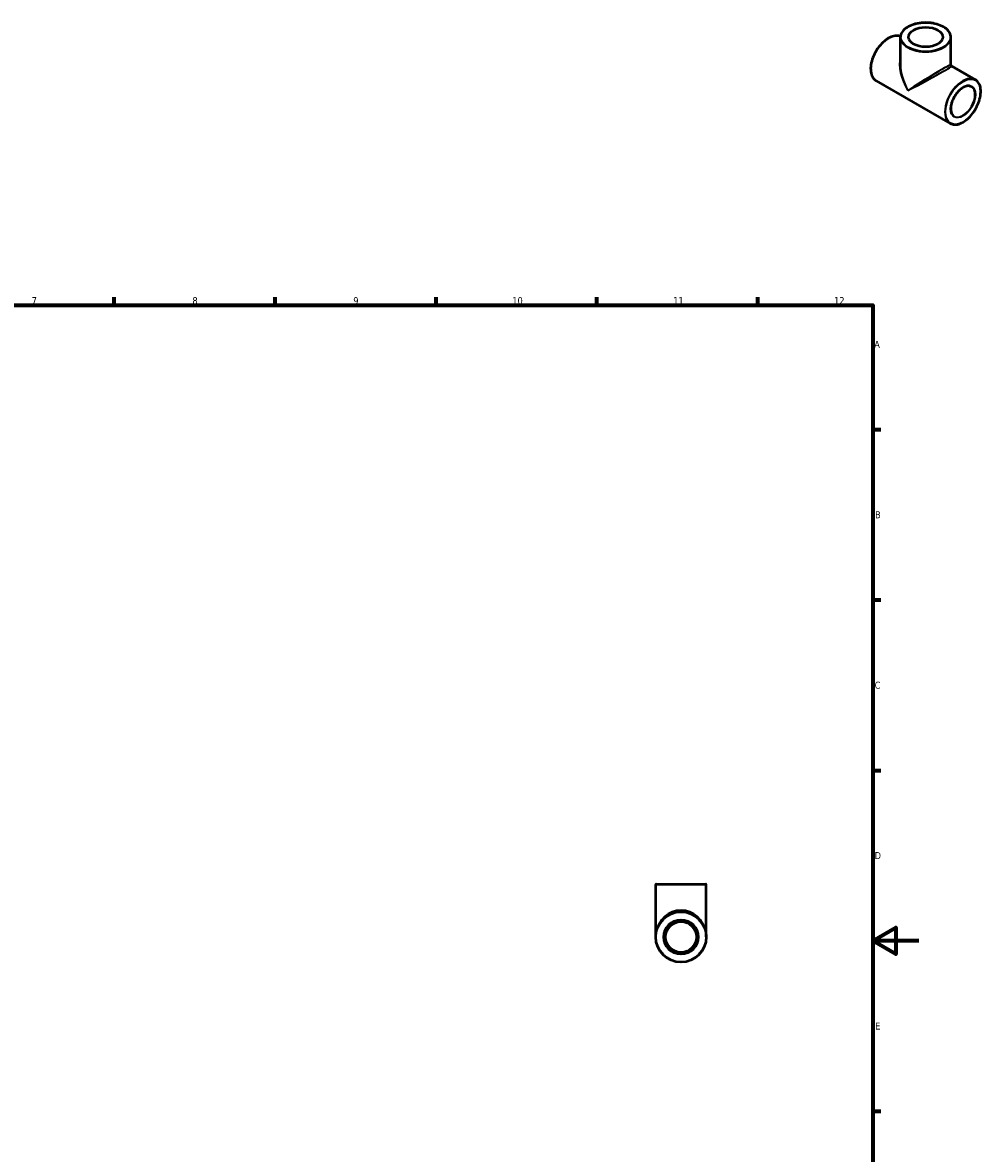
# Model space of a CAD drawing. Header units: millimetres. Extents: x 0 to 902, y -288 to 697.
# Tile 4 of 4: x 451 to 869, y 204 to 697. Entities that reach past the tile are written whole.
import ezdxf

# ---------------------------------------------------------------- set-up
doc = ezdxf.new("R2010")
doc.units = ezdxf.units.MM
for name, color, linetype, lineweight in [('Border (ANSI)', 7, 'Continuous', 70), ('Visible (ANSI)', 7, 'Continuous', 50), ('Visible Narrow (ANSI)', 7, 'Continuous', 35)]:
    doc.layers.add(name, color=color, linetype=linetype, lineweight=lineweight)
doc.styles.add('Note Text (ANSI)', font='tahoma.ttf')

# ---------------------------------------------------------------- blocks, each defined once
blk = doc.blocks.new('Borders Default Border')
at = {"layer": 'Border (ANSI)'}
for p, q in [((490.58, 574), (490.58, 577.45)), ((560.67, 574), (560.67, 577.45)), ((630.75, 574), (630.75, 577.45)), ((700.83, 574), (700.83, 577.45)), ((770.92, 574), (770.92, 577.45)), ((821, 519.75), (824.45, 519.75)), ((821, 445.5), (824.45, 445.5)), ((821, 371.25), (824.45, 371.25)), ((821, 222.75), (824.45, 222.75))]:
    blk.add_line(p, q, dxfattribs=at)
at = {"layer": 'Border (ANSI)', "flags": 128}
for points in [[(20, 20), (20, 574), (821, 574), (821, 20), (20, 20)], [(841, 297), (821, 297), (831, 302.77), (831, 291.23), (821, 297)]]:
    blk.add_lwpolyline(points, dxfattribs=at)
at = {"layer": 'Border (ANSI)', "attachment_point": 7, "style": 'Note Text (ANSI)'}
for s, insert, char_height in [('7', (454.6, 574.4), 3.05), ('8', (524.63, 574.33), 3.05), ('9', (594.7, 574.34), 3.05), ('10', (663.96, 574.34), 3.048), ('11', (734.04, 574.4), 3.048), ('12', (804.13, 574.4), 3.048), ('A', (821.63, 555.35), 3.05), ('B', (821.99, 481.1), 3.05), ('C', (821.8, 406.8), 3.05), ('D', (821.81, 332.6), 3.05), ('E', (822.05, 258.35), 3.05)]:
    blk.add_mtext(s, dxfattribs=dict(at, insert=insert, char_height=char_height))

msp = doc.modelspace()

# ---------------------------------------------------------------- linework, layer by layer
at = {"layer": 'Visible (ANSI)'}
for p, q in [((833.051, 678.759), (833.051, 690.65)), ((855.051, 678.759), (855.051, 690.65)), ((855.425, 678.112), (865.698, 672.196)), ((822.404, 671.74), (854.719, 653.131)), ((726.464, 298.677), (726.464, 321.528)), ((726.613, 321.677), (748.314, 321.677)), ((748.464, 298.677), (748.464, 321.528))]:
    msp.add_line(p, q, dxfattribs=at)
for radius in [11, 7.475, 6.727]:
    msp.add_circle((737.464, 298.677), radius, dxfattribs=at)
for centre, start, end in [((726.613, 321.528), 90, 180), ((748.314, 321.528), 0, 90)]:
    msp.add_arc(centre, 0.149, start, end, dxfattribs=at)
msp.add_ellipse((844.051, 690.772), major_axis=(-7.475, 0), ratio=0.5758617, dxfattribs=at)
for points, knots in [([(855.051, 690.65), (855.051, 691.325), (854.866, 692), (854.147, 693.287), (853.606, 693.898), (852.22, 694.995), (851.371, 695.479), (849.452, 696.268), (848.384, 696.572), (846.137, 696.969), (844.96, 697.062), (842.615, 697.029), (841.447, 696.904), (839.238, 696.445), (838.196, 696.112), (836.344, 695.271), (835.534, 694.763), (834.23, 693.619), (833.735, 692.983), (833.179, 691.774), (833.051, 691.212), (833.051, 690.65)], [0.7853982, 0.7853982, 0.7853982, 0.7853982, 1.0969241, 1.0969241, 1.4142965, 1.4142965, 1.7362387, 1.7362387, 2.0584713, 2.0584713, 2.3803087, 2.3803087, 2.702, 2.702, 3.0238869, 3.0238869, 3.3461686, 3.3461686, 3.6678181, 3.6678181, 3.9269908, 3.9269908, 3.9269908, 3.9269908]), ([(833.065, 690.969), (832.554, 691.202), (831.987, 691.323), (830.637, 691.343), (829.836, 691.18), (828.19, 690.529), (827.344, 690.035), (825.701, 688.768), (824.904, 687.994), (823.437, 686.246), (822.769, 685.272), (821.627, 683.224), (821.153, 682.149), (820.45, 680.004), (820.219, 678.935), (820.027, 676.909), (820.065, 675.952), (820.409, 674.249), (820.716, 673.502), (821.49, 672.414), (821.915, 672.022), (822.404, 671.74)], [5.5544489, 5.5544489, 5.5544489, 5.5544489, 5.8113419, 5.8113419, 6.1287134, 6.1287134, 6.4506255, 6.4506255, 6.772847, 6.772847, 7.0946823, 7.0946823, 7.4163736, 7.4163736, 7.7382577, 7.7382577, 8.060526, 8.060526, 8.3821425, 8.3821425, 8.6413135, 8.6413135, 8.6413135, 8.6413135]), ([(855.425, 678.112), (855.388, 678.133), (855.349, 678.16), (855.271, 678.227), (855.232, 678.268), (855.165, 678.359), (855.135, 678.41), (855.09, 678.514), (855.074, 678.567), (855.055, 678.668), (855.051, 678.716), (855.051, 678.759)], [0.783464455, 0.783464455, 0.783464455, 0.783464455, 0.7838511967, 0.7838511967, 0.7842379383, 0.7842379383, 0.78462468, 0.78462468, 0.7850114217, 0.7850114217, 0.7853981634, 0.7853981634, 0.7853981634, 0.7853981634]), ([(854.719, 653.131), (855.307, 652.793), (855.987, 652.615), (857.465, 652.594), (858.266, 652.756), (859.912, 653.408), (860.757, 653.901), (862.401, 655.169), (863.198, 655.943), (864.665, 657.69), (865.333, 658.664), (866.475, 660.713), (866.948, 661.788), (867.652, 663.932), (867.882, 665.001), (868.075, 667.028), (868.037, 667.984), (867.693, 669.687), (867.386, 670.434), (866.612, 671.522), (866.187, 671.914), (865.698, 672.196)], [2.3581282, 2.3581282, 2.3581282, 2.3581282, 2.6697493, 2.6697493, 2.9871207, 2.9871207, 3.3090329, 3.3090329, 3.6312543, 3.6312543, 3.9530897, 3.9530897, 4.2747809, 4.2747809, 4.5966651, 4.5966651, 4.9189334, 4.9189334, 5.2405499, 5.2405499, 5.4997209, 5.4997209, 5.4997209, 5.4997209]), ([(863.939, 669.141), (863.539, 669.371), (863.072, 669.486), (862.057, 669.469), (861.512, 669.343), (860.401, 668.867), (859.836, 668.522), (858.735, 667.644), (858.2, 667.112), (857.216, 665.914), (856.767, 665.247), (856, 663.849), (855.683, 663.117), (855.215, 661.663), (855.063, 660.941), (854.938, 659.583), (854.964, 658.947), (855.189, 657.824), (855.387, 657.338), (855.884, 656.625), (856.161, 656.369), (856.478, 656.186)], [5.4997209, 5.4997209, 5.4997209, 5.4997209, 5.8331335, 5.8331335, 6.1559646, 6.1559646, 6.4728825, 6.4728825, 6.7896978, 6.7896978, 7.1070794, 7.1070794, 7.4246473, 7.4246473, 7.7419207, 7.7419207, 8.0586126, 8.0586126, 8.3760532, 8.3760532, 8.6413135, 8.6413135, 8.6413135, 8.6413135])]:
    msp.add_open_spline(points, degree=3, knots=knots, dxfattribs=at)
at = {"layer": 'Visible Narrow (ANSI)'}
msp.add_line((748.328, 321.528), (726.599, 321.528), dxfattribs=at)
for radius in [10.85, 7.625]:
    msp.add_circle((737.464, 298.677), radius, dxfattribs=at)
for centre, major_axis, ratio in [((844.051, 690.772), (-10.851, 0), 0.5758617), ((860.314, 662.603), (-5.415, -9.403), 0.5780931), ((860.314, 662.603), (-3.805, -6.607), 0.5780931)]:
    msp.add_ellipse(centre, major_axis=major_axis, ratio=ratio, dxfattribs=at)
for centre, major_axis, ratio, start_param, end_param in [((827.893, 681.273), (-5.489, -9.532), 0.5780931, 3.1977653, 6.2831853), ((844.051, 690.65), (-11, 0), 0.5758617, 0, 3.1415927), ((844.051, 671.968), (-8.432, 13.702), 0.5577274, 0.4771483, 1.5545089), ((844.051, 671.968), (-7.665, 14.147), 0.5577253, 0.7998728, 1.5852709), ((844.051, 671.968), (-10.998, -6.798), 0.0300482, 3.1230206, 5.4792151), ((844.051, 671.968), (11.379, 6.139), 0.0267102, 3.9454296, 6.2996904), ((860.209, 662.664), (5.489, 9.532), 0.5780931, 0, 3.1415927), ((860.209, 662.664), (3.73, 6.478), 0.5780931, 3.1415927, 6.2831853), ((737.464, 298.677), (0, 11.747), 0.9363694, 4.8694686, 7.696902)]:
    msp.add_ellipse(centre, major_axis=major_axis, ratio=ratio, start_param=start_param, end_param=end_param, dxfattribs=at)

# ---------------------------------------------------------------- block references
msp.add_blockref('Borders Default Border', (0, 0))

doc.saveas('drawing.dxf')
